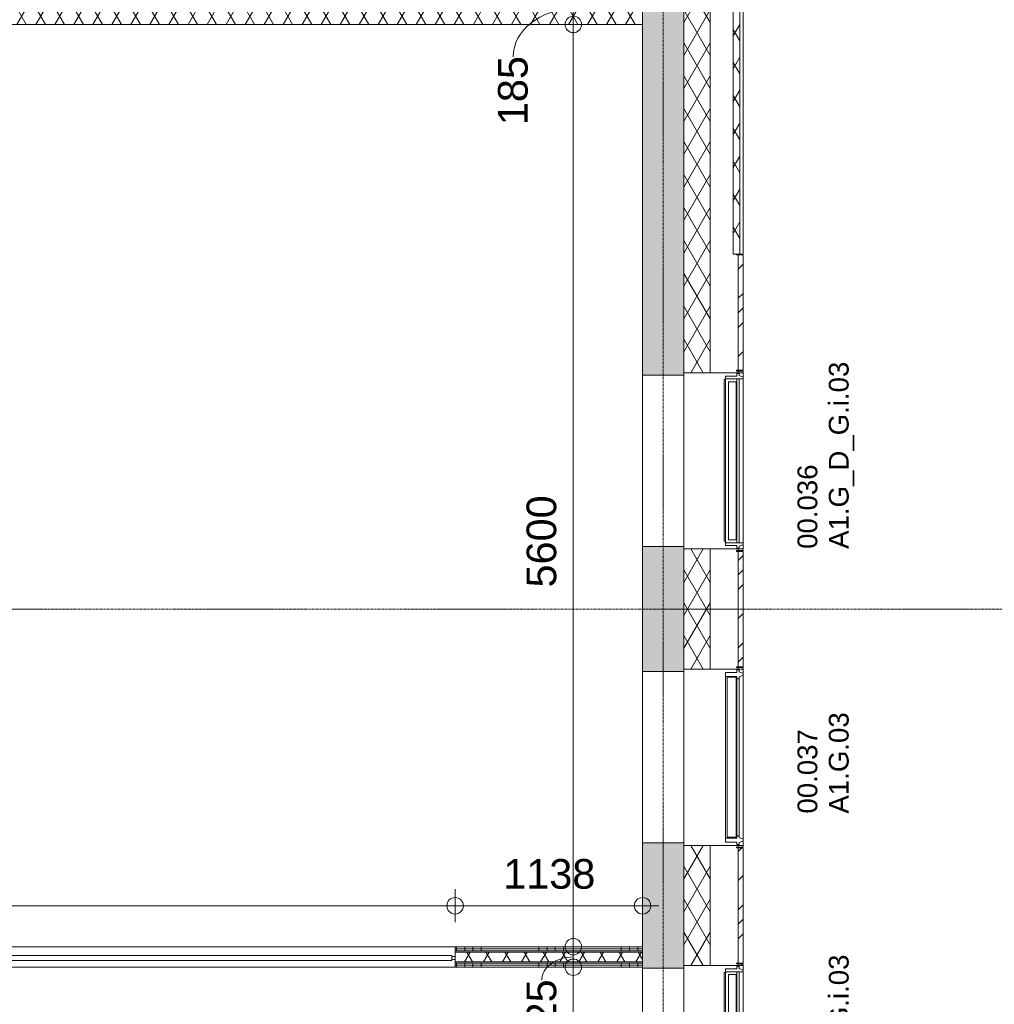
# Model space of a CAD drawing. Header units: millimetres. Extents: x 522 to 75900, y -25803 to 58941.
# Tile 112 of 134: x 49294 to 55210, y 20200 to 26179. Entities that reach past the tile are written whole.
import ezdxf

# ---------------------------------------------------------------- set-up
doc = ezdxf.new("R2010")
doc.units = ezdxf.units.MM
doc.linetypes.add('Dot', pattern=[4.7625, 0, -4.7625])
doc.linetypes.add('Grid Line', pattern=[22.225, 12.7, -3.175, 3.175, -3.175])
for name, color, linetype, lineweight in [('00_Algemeen', 7, 'Dot', 9), ('00_Algemeen-100', 7, 'Continuous', 9), ('22_Metselwerk', 7, 'Continuous', 9), ('30_Kozijnen-ramen-deuren', 7, 'Continuous', 9), ('34_Beglazing', 7, 'Continuous', 18)]:
    doc.layers.add(name, color=color, linetype=linetype, lineweight=lineweight)
doc.styles.add('Arial', font='arial.ttf', dxfattribs={"height": 180})
doc.styles.add('Arial_4', font='arial.ttf', dxfattribs={"height": 120})
doc.dimstyles.new('1_8mm_continuous_mm_zwart', dxfattribs={"dimscale": 304.8, "dimtxt": 183.646692, "dimasz": 0.328084, "dimexe": 0.328084, "dimexo": 0.0625, "dimgap": 0.164042, "dimtad": 1, "dimdec": 0, "dimzin": 0, "dimdsep": 46, "dimtxsty": 'Arial', "dimblk1": 'DOTBLANK', "dimblk2": 'DOTBLANK', "dimsah": 1, "dimcen": 0.09, "dimdle": 0.328084, "dimazin": 0, "dimtfac": 1, "dimtdec": 4, "dimtix": 1, "dimtmove": 0, "dimatfit": 3, "dimfxl": 0.328084, "dimfxlon": 1, "dimtvp": 1, "dimtolj": 1, "dimtzin": 0, "dimarcsym": 2})
doc.dimstyles.new('1_8mm_continuous_mm_zwart_1', dxfattribs={"dimscale": 304.8, "dimtxt": 183.646692, "dimasz": 0.328084, "dimexe": 0.328084, "dimexo": 0.0625, "dimgap": 0.164042, "dimtad": 1, "dimdec": 0, "dimzin": 0, "dimdsep": 46, "dimtxsty": 'Arial', "dimblk1": 'DOTBLANK', "dimblk2": 'DOTBLANK', "dimsah": 1, "dimcen": 0.09, "dimdle": 0.328084, "dimazin": 0, "dimtfac": 1, "dimtdec": 4, "dimtix": 1, "dimtmove": 2, "dimatfit": 3, "dimfxl": 0.328084, "dimfxlon": 1, "dimtvp": 1, "dimtolj": 1, "dimtzin": 0, "dimarcsym": 2})
doc.dimstyles.new('1_8mm_continuous_mm_zwart_2', dxfattribs={"dimscale": 304.8, "dimtxt": 183.646692, "dimasz": 0.328084, "dimexe": 0.328084, "dimexo": 0.0625, "dimgap": 0.164042, "dimtad": 1, "dimdec": 0, "dimzin": 0, "dimdsep": 46, "dimtxsty": 'Arial', "dimblk1": 'DOTBLANK', "dimblk2": 'DOTBLANK', "dimsah": 1, "dimcen": 0.09, "dimdle": 0.328084, "dimazin": 0, "dimtfac": 1, "dimtdec": 4, "dimtix": 1, "dimtmove": 1, "dimatfit": 3, "dimfxl": 0.328084, "dimfxlon": 1, "dimtvp": 1, "dimtolj": 1, "dimtzin": 0, "dimarcsym": 2})
doc.dimstyles.new('1_8mm_continuous_mm_zwart_3', dxfattribs={"dimscale": 304.8, "dimtxt": 183.646692, "dimasz": 0.328084, "dimexe": 0.328084, "dimexo": 0.0625, "dimgap": 0.164042, "dimtad": 1, "dimdec": 0, "dimzin": 0, "dimdsep": 46, "dimtxsty": 'Arial', "dimblk1": 'DOTBLANK', "dimblk2": 'DOTBLANK', "dimsah": 1, "dimcen": 0.09, "dimdle": 0.328084, "dimazin": 0, "dimtfac": 1, "dimtdec": 4, "dimtix": 1, "dimtmove": 0, "dimatfit": 3, "dimfxl": 0.328084, "dimfxlon": 1, "dimtvp": 1, "dimtolj": 1, "dimtzin": 0, "dimarcsym": 2})
pattern_1 = [(270, (48595.25, 20550), (500, -3e-11), []), (270, (48545.25, 20550), (500, -3e-11), []), (270, (48495.25, 20550), (500, -3e-11), []), (270, (48445.25, 20550), (500, -3e-11), [])]

# ---------------------------------------------------------------- blocks, each defined once
blk = doc.blocks.new('FRA_R12_AWT_CON_Betonwerk_R20_rvt-1-100 - Plattegrond - Begane grond')
at = {"layer": '22_Metselwerk', "lineweight": 13, "true_color": 0xc0c0c0}
h = blk.add_hatch(dxfattribs=at)
h.set_pattern_fill('FP_141', color=9, style=0, pattern_type=2)
h.set_pattern_definition([(45, (0, 0), (-106.06602, 106.06602), []), (135, (0, 0), (-106.06602, -106.06602), []), (50, (0, 0), (358.6306, -31.3759), [37.5, -412.5]), (355, (0, 0), (-69.3761, 376.0957), [30, -330]), (100.451, (29.9, -2.6), (289.2568, 344.7173), [31.87, -350.571]), (46.184, (0, 100), (533.62, -82.7615), [56.25, -618.75]), (96.636, (44.47, 93.1), (467.3284, 487.0622), [47.805, -525.856]), (351.184, (0, 100), (467.3326, 487.058), [45, -495]), (21, (50, 75), (298.4541, -201.3095), [37.5, -412.5]), (326, (50, 75), (121.6571, 362.5749), [30, -330]), (71.451, (74.87, 58.22), (420.112, 161.2621), [31.87, -350.571]), (37.5, (0, 0), (6.07993, 166.44693), [3.353, -322.647, 3.353, -331.647, -331.25]), (37.5, (0, 0), (6.07993, 166.44693), [-661, 3.353, -327.897]), (7.5, (0, 0), (131.53477, 197.20586), [3.353, -187.647, 3.353, -315.147, -126.25]), (7.5, (0, 0), (131.53477, 197.20586), [-509.5, 3.353, -122.897]), (327.5, (-111.5, 0), (266.91122, -11.27744), [3.353, -121.647, 3.353, -386.647, -517.5]), (327.5, (-111.5, 0), (266.91122, -11.27744), [-515, 3.353, -514.147]), (317.5, (-161.5, 0), (291.5931, 50.0525), [3.353, -159.147, 3.353, -255.647, -367.5]), (317.5, (-161.5, 0), (291.5931, 50.0525), [-421.5, 3.353, -364.147]), (317.5, (-161.5, 0), (291.5931, 50.0525), [3.353, -159.147, 3.353, -255.647, -367.5]), (317.5, (-161.5, 0), (291.5931, 50.0525), [-421.5, 3.353, -364.147])])
h.paths.add_polyline_path([(53171.6, 9850), (53325, 9850), (53325, 10380), (53075, 10380), (53075, 9850)], flags=0)
h.paths.add_polyline_path([(53325, 11420), (53325, 12180), (53075, 12180), (53075, 11420)], flags=0)
h.paths.add_polyline_path([(53075, 13220), (53325, 13220), (53325, 13980), (53075, 13980)], flags=0)
h.paths.add_polyline_path([(53325, 15020), (53325, 15780), (53075, 15780), (53075, 15020)], flags=0)
h.paths.add_polyline_path([(53075, 16820), (53325, 16820), (53325, 17580), (53075, 17580), (53075, 17357.1)], flags=0)
h.paths.add_polyline_path([(53075, 18620), (53325, 18620), (53325, 19380), (53075, 19380), (53075, 18940.1)], flags=0)
h.paths.add_polyline_path([(53325, 20420), (53325, 21180), (53075, 21180), (53075, 20420)], flags=0)
h.paths.add_polyline_path([(53075, 22220), (53325, 22220), (53325, 22980), (53075, 22980)], flags=0)
h.paths.add_polyline_path([(53325, 24020), (53325, 26545), (53075, 26545), (53075, 24020)], flags=0)
h.paths.add_polyline_path([(53325, 27645), (53325, 29445), (53075, 29445), (53075, 27645)], flags=0)
h.paths.add_polyline_path([(53325, 31245), (53325, 33045), (53075, 33045), (53075, 31245)], flags=0)
h.paths.add_polyline_path([(53325, 34845), (53325, 36645), (53075, 36645), (53075, 34845)], flags=0)
h.paths.add_polyline_path([(53171.6, 38445), (53325, 38445), (53325, 40245), (53075, 40245), (53075, 38445)], flags=0)
h.paths.add_polyline_path([(53075, 42045), (53325, 42045), (53325, 43845), (53075, 43845), (53075, 42684.9)], flags=0)
h.paths.add_polyline_path([(53325, 45645), (53325, 53325), (53075, 53325), (53075, 45645), (53171.6, 45645)], flags=0)
at = {"layer": '22_Metselwerk', "lineweight": 13}
for p, q in [((53075, 26545), (53075, 24020)), ((53325, 24020), (53325, 26545)), ((53075, 24020), (53325, 24020)), ((53075, 22980), (53075, 24020)), ((53325, 22980), (53075, 22980)), ((53075, 22980), (53075, 22220)), ((53325, 22220), (53325, 22980)), ((53075, 22220), (53325, 22220)), ((53075, 21180), (53075, 22220)), ((53325, 21180), (53075, 21180)), ((53075, 21180), (53075, 20420)), ((53325, 20420), (53325, 21180)), ((53075, 20420), (53325, 20420)), ((53075, 19380), (53075, 20420))]:
    blk.add_line(p, q, dxfattribs=at)
blk = doc.blocks.new('31_W_A1_G_Kawneer - StoneClad - A1_G_03_Kawneer - 1070x3395-10498973-100 - Plattegrond - Begane grond')
at = {"layer": '30_Kozijnen-ramen-deuren', "lineweight": 18}
for p, q in [((-514.5, 6), (-491.5, 6)), ((-514.5, -62), (-514.5, 6)), ((-491.5, 6), (-491.5, -62)), ((491.5, 6), (514.5, 6)), ((491.5, -62), (491.5, 6)), ((514.5, 6), (514.5, -62)), ((-530, -62), (-514.5, -62)), ((-530, -76), (-530, -62)), ((-518, -76), (-530, -76)), ((-508, -100), (-518, -76)), ((-498, -100), (-508, -100)), ((-488, -76), (-498, -100)), ((-491.5, -62), (-476, -62)), ((-476, -76), (-488, -76)), ((-476, -62), (-476, -76)), ((476, -62), (491.5, -62)), ((476, -76), (476, -62)), ((488, -76), (476, -76)), ((498, -100), (488, -76)), ((508, -100), (498, -100)), ((518, -76), (508, -100)), ((514.5, -62), (530, -62)), ((530, -76), (518, -76)), ((530, -62), (530, -76))]:
    blk.add_line(p, q, dxfattribs=at)
at = {"layer": '30_Kozijnen-ramen-deuren'}
for p, q in [((-491.5, 6), (491.5, 6)), ((-498, -100), (498, -100)), ((-476, -62), (476, -62)), ((476, -76), (-476, -76))]:
    blk.add_line(p, q, dxfattribs=at)
at = {"layer": '34_Beglazing'}
for p, q in [((-486, -59), (-486, -3.5)), ((-486, -3.5), (486, -3.5)), ((486, -59), (-486, -59)), ((486, -3.5), (486, -59))]:
    blk.add_line(p, q, dxfattribs=at)
blk = doc.blocks.new('31_W_A1_G-D-G_Kawneer - StoneClad - A1_G_D_G_i_03_Kawneer - 1070x3395-10498972-100 - Plattegrond - Begane grond')
at = {"layer": '30_Kozijnen-ramen-deuren', "lineweight": 18}
for p, q in [((-530, 76), (-530, 62)), ((-518, 76), (-530, 76)), ((-530, 62), (-514.5, 62)), ((-508, 100), (-518, 76)), ((-514.5, 62), (-514.5, -6)), ((-498, 100), (-508, 100)), ((508, 100), (498, 100)), ((518, 76), (508, 100)), ((514.5, -6), (514.5, 62)), ((514.5, 62), (530, 62)), ((530, 76), (518, 76)), ((530, 62), (530, 76)), ((-514.5, -6), (-498, -6)), ((498, -6), (514.5, -6))]:
    blk.add_line(p, q, dxfattribs=at)
at = {"layer": '30_Kozijnen-ramen-deuren'}
for p, q in [((-498, 76), (-498, 100)), ((498, 100), (-498, 100)), ((-498, 62), (-498, 76)), ((498, 76), (-498, 76)), ((-498, -6), (-498, 62)), ((498, 62), (-498, 62)), ((498, 100), (498, 76)), ((498, 76), (498, 62)), ((498, 62), (498, -6)), ((498, -6), (-498, -6)), ((-493.3, -14), (-493.3, -6)), ((487.3, -14), (-493.3, -14)), ((487.3, -6), (487.3, -14))]:
    blk.add_line(p, q, dxfattribs=at)
at = {"layer": '34_Beglazing', "lineweight": 9}
for p, q in [((-480, 59), (480, 59)), ((-480, 12), (-480, 59)), ((480, 12), (-480, 12)), ((480, 59), (480, 12))]:
    blk.add_line(p, q, dxfattribs=at)
blk = doc.blocks.new('32_QS - 26_47_6825 x 1300mm-8760805-100 - Plattegrond - Begane grond')
at = {"layer": '30_Kozijnen-ramen-deuren', "lineweight": 18}
for p, q in [((-5919.05, 2.75), (-5938.1, 2.75)), ((-5938.1, 2.75), (-5938.1, -16.3)), ((-5919.05, -16.3), (-5919.05, 2.75)), ((886.9, 2.75), (867.85, 2.75)), ((867.85, 2.75), (867.85, -16.3)), ((886.9, -16.3), (886.9, 2.75)), ((-5938.1, -16.3), (-5919.05, -16.3)), ((867.85, -16.3), (886.9, -16.3))]:
    blk.add_line(p, q, dxfattribs=at)
at = {"layer": '34_Beglazing'}
for p, q in [((867.85, 8.7), (-5919.05, 8.7)), ((-5919.05, 8.7), (-5919.05, -22.25)), ((867.85, -22.25), (867.85, 8.7)), ((-5919.05, -22.25), (867.85, -22.25))]:
    blk.add_line(p, q, dxfattribs=at)
blk = doc.blocks.new('DIMBLOCK12-100 - Plattegrond - Begane grond')
at = {"layer": '00_Algemeen-100', "transparency": 16777216}
for p, q in [((52554.9, 26150), (52754.9, 26150)), ((52654.9, 26150), (52554.9, 26150)), ((52654.9, 20450), (52654.9, 26150)), ((52554.9, 20550), (52754.9, 20550)), ((52654.9, 20550), (52554.9, 20550))]:
    blk.add_line(p, q, dxfattribs=at)
for centre in [(52654.9, 26150), (52654.9, 20550)]:
    blk.add_circle(centre, 50, dxfattribs=at)
at = {"layer": '00_Algemeen-100', "color": 0, "transparency": 16777216, "insert": (52371.2, 22731), "char_height": 180, "width": 664.518, "attachment_point": 1, "rotation": 90, "line_spacing_factor": 0.941778, "style": 'Arial'}
blk.add_mtext('5600', dxfattribs=at)
blk = doc.blocks.new('_DotBlank')
at = {"color": 0, "linetype": 'ByBlock', "lineweight": -2}
blk.add_line((-0.5, 0), (-1, 0), dxfattribs=at)
blk.add_circle((0, 0), 0.5, dxfattribs=at)
blk = doc.blocks.new('DIMBLOCK13-100 - Plattegrond - Begane grond')
at = {"layer": '00_Algemeen-100', "transparency": 16777216}
for p, q in [((52554.9, 26335), (52754.9, 26335)), ((52654.9, 26335), (52554.9, 26335)), ((52654.9, 26150), (52654.9, 26335)), ((52554.9, 26150), (52754.9, 26150)), ((52654.9, 26150), (52554.9, 26150))]:
    blk.add_line(p, q, dxfattribs=at)
for centre in [(52654.9, 26335), (52654.9, 26150)]:
    blk.add_circle(centre, 50, dxfattribs=at)
blk.add_ellipse((52654.9, 25953.6), major_axis=(-365, 0), ratio=0.791615, start_param=4.712389, end_param=6.283185, dxfattribs=at)
at = {"layer": '00_Algemeen-100', "color": 0, "transparency": 16777216, "insert": (52197.5, 25538.3), "char_height": 180, "width": 498.389, "attachment_point": 1, "rotation": 90, "line_spacing_factor": 0.941778, "style": 'Arial'}
blk.add_mtext('185', dxfattribs=at)
blk = doc.blocks.new('DIMBLOCK87-100 - Plattegrond - Begane grond')
at = {"layer": '00_Algemeen-100', "transparency": 16777216}
for p, q in [((52654.9, 20650), (52654.9, 20425)), ((52754.9, 20550), (52554.9, 20550)), ((52654.9, 20550), (52754.9, 20550)), ((52754.9, 20425), (52554.9, 20425)), ((52654.9, 20425), (52754.9, 20425))]:
    blk.add_line(p, q, dxfattribs=at)
for centre in [(52654.9, 20550), (52654.9, 20425)]:
    blk.add_circle(centre, 50, dxfattribs=at)
blk.add_ellipse((52654.9, 20347.3), major_axis=(191.3, 0), ratio=0.733023, start_param=1.570796, end_param=3.141593, dxfattribs=at)
at = {"layer": '00_Algemeen-100', "color": 0, "transparency": 16777216, "insert": (52371.2, 19932), "char_height": 180, "width": 498.389, "attachment_point": 1, "rotation": 90, "line_spacing_factor": 0.941778, "style": 'Arial'}
blk.add_mtext('125', dxfattribs=at)
blk = doc.blocks.new('DIMBLOCK88-100 - Plattegrond - Begane grond')
at = {"layer": '00_Algemeen-100', "transparency": 16777216}
for p, q in [((52754.9, 20425), (52554.9, 20425)), ((52654.9, 20425), (52654.9, 10250)), ((52654.9, 20425), (52754.9, 20425)), ((52754.9, 10350), (52554.9, 10350)), ((52654.9, 10350), (52754.9, 10350))]:
    blk.add_line(p, q, dxfattribs=at)
for centre in [(52654.9, 20425), (52654.9, 10350)]:
    blk.add_circle(centre, 50, dxfattribs=at)
at = {"layer": '00_Algemeen-100', "color": 0, "transparency": 16777216, "insert": (52371.2, 15041.4), "char_height": 180, "width": 830.648, "attachment_point": 1, "rotation": 90, "line_spacing_factor": 0.941778, "style": 'Arial'}
blk.add_mtext('10075', dxfattribs=at)
blk = doc.blocks.new('DIMBLOCK402-100 - Plattegrond - Begane grond')
at = {"layer": '00_Algemeen-100', "transparency": 16777216}
for p, q in [((45112.5, 20698.2), (45112.5, 20898.2)), ((51937.5, 20698.2), (51937.5, 20898.2)), ((45112.5, 20798.2), (51937.5, 20798.2)), ((45112.5, 20798.2), (45112.5, 20698.2)), ((51937.5, 20798.2), (51937.5, 20698.2))]:
    blk.add_line(p, q, dxfattribs=at)
for centre in [(45112.5, 20798.2), (51937.5, 20798.2)]:
    blk.add_circle(centre, 50, dxfattribs=at)
at = {"layer": '00_Algemeen-100', "color": 0, "transparency": 16777216, "insert": (48248.1, 21081.9), "char_height": 180, "width": 664.518, "attachment_point": 1, "line_spacing_factor": 0.941778, "style": 'Arial'}
blk.add_mtext('6825', dxfattribs=at)
blk = doc.blocks.new('DIMBLOCK403-100 - Plattegrond - Begane grond')
at = {"layer": '00_Algemeen-100', "transparency": 16777216}
for p, q in [((51937.5, 20698.2), (51937.5, 20898.2)), ((53075, 20698.2), (53075, 20898.2)), ((51937.5, 20798.2), (53175, 20798.2)), ((51937.5, 20798.2), (51937.5, 20698.2)), ((53075, 20798.2), (53075, 20698.2))]:
    blk.add_line(p, q, dxfattribs=at)
for centre in [(51937.5, 20798.2), (53075, 20798.2)]:
    blk.add_circle(centre, 50, dxfattribs=at)
at = {"layer": '00_Algemeen-100', "color": 0, "transparency": 16777216, "insert": (52229.4, 21081.9), "char_height": 180, "width": 664.518, "attachment_point": 1, "line_spacing_factor": 0.941778, "style": 'Arial'}
blk.add_mtext('1138', dxfattribs=at)

msp = doc.modelspace()

# ---------------------------------------------------------------- hatches: boundary and pattern name
at = {"layer": '22_Metselwerk', "true_color": 0xc0c0c0}
h = msp.add_hatch(dxfattribs=at)
h.set_pattern_fill('FP_2', color=9, angle=240, style=0, pattern_type=2)
h.set_pattern_definition([(60, (0, 0), (-86.60254, 50), []), (120, (0, 0), (-86.60254, -50), [])])
h.paths.add_polyline_path([(53655, 24755), (53665, 24755), (53665, 26550), (53625, 26550), (53625, 24755)], flags=0)
h.paths.add_polyline_path([(53655, 27640), (53665, 27640), (53665, 27645), (53645, 27645), (53645, 27661), (53625, 27661), (53625, 27640)], flags=0)
h = msp.add_hatch(dxfattribs=at)
h.set_pattern_fill('FP_2', color=9, angle=240, style=0, pattern_type=2)
h.set_pattern_definition([(60, (0, 0), (-86.60254, 50), []), (120, (0, 0), (-86.60254, -50), [])])
h.paths.add_polyline_path([(53485, 9847.5), (53485, 10365), (53325, 10365), (53325, 9847.5), (53405, 9847.5)], flags=0)
h.paths.add_polyline_path([(53405, 11435), (53485, 11435), (53485, 12165), (53325, 12165), (53325, 11435)], flags=0)
h.paths.add_polyline_path([(53325, 13235), (53485, 13235), (53485, 13965), (53325, 13965)], flags=0)
h.paths.add_polyline_path([(53405, 15035), (53485, 15035), (53485, 15765), (53325, 15765), (53325, 15035)], flags=0)
h.paths.add_polyline_path([(53405, 16835), (53485, 16835), (53485, 17565), (53325, 17565), (53325, 16835)], flags=0)
h.paths.add_polyline_path([(53485, 18635), (53485, 19365), (53325, 19365), (53325, 18635), (53405, 18635)], flags=0)
h.paths.add_polyline_path([(53405, 20435), (53485, 20435), (53485, 21165), (53325, 21165), (53325, 20435)], flags=0)
h.paths.add_polyline_path([(53485, 22235), (53485, 22965), (53325, 22965), (53325, 22235), (53405, 22235)], flags=0)
h.paths.add_polyline_path([(53325, 24035), (53485, 24035), (53485, 26470), (53325, 26470), (53325, 25272)], flags=0)
at = {"layer": '22_Metselwerk'}
h = msp.add_hatch(dxfattribs=at)
h.set_pattern_fill('FP_9', color=256, angle=-120, style=0, pattern_type=2)
h.set_pattern_definition([(60, (0, 0), (-86.60254, 50), []), (120, (0, 0), (-86.60254, -50), [])])
h.paths.add_polyline_path([(53075, 26150), (53075, 26335), (49175, 26335), (49175, 26150), (52765.4, 26150)], flags=0)
at = {"layer": '22_Metselwerk', "true_color": 0xc0c0c0}
h = msp.add_hatch(dxfattribs=at)
h.set_pattern_fill('FP_65', color=9, angle=225, style=0, pattern_type=2)
h.set_pattern_definition([(45, (0, 0), (-88.38835, 88.38835), []), (45, (3e-13, 88.39), (-88.38835, 88.38835), [62.5, -312.5])])
h.paths.add_polyline_path([(53655, 9816.3), (53685, 9835.5), (53685, 10350), (53655, 10350), (53655, 9899.4)], flags=0)
h.paths.add_polyline_path([(53655, 10355), (53685, 10355), (53685, 10365), (53655, 10365)], flags=0)
h.paths.add_polyline_path([(53685, 11435), (53685, 11445), (53655, 11445), (53655, 11435)], flags=0)
h.paths.add_polyline_path([(53655, 11450), (53685, 11450), (53685, 12150), (53655, 12150), (53655, 11816.6)], flags=0)
h.paths.add_polyline_path([(53655, 12155), (53685, 12155), (53685, 12165), (53655, 12165)], flags=0)
h.paths.add_polyline_path([(53685, 13235), (53685, 13245), (53655, 13245), (53655, 13235)], flags=0)
h.paths.add_polyline_path([(53685, 13250), (53685, 13950), (53655, 13950), (53655, 13250)], flags=0)
h.paths.add_polyline_path([(53685, 13955), (53685, 13965), (53655, 13965), (53655, 13955)], flags=0)
h.paths.add_polyline_path([(53685, 15035), (53685, 15045), (53655, 15045), (53655, 15035)], flags=0)
h.paths.add_polyline_path([(53655, 15050), (53685, 15050), (53685, 15750), (53655, 15750)], flags=0)
h.paths.add_polyline_path([(53685, 15755), (53685, 15765), (53655, 15765), (53655, 15755)], flags=0)
h.paths.add_polyline_path([(53685, 16835), (53685, 16845), (53655, 16845), (53655, 16835)], flags=0)
h.paths.add_polyline_path([(53685, 16850), (53685, 17550), (53655, 17550), (53655, 16850)], flags=0)
h.paths.add_polyline_path([(53685, 17555), (53685, 17565), (53655, 17565), (53655, 17555)], flags=0)
h.paths.add_polyline_path([(53685, 18635), (53685, 18645), (53655, 18645), (53655, 18635)], flags=0)
h.paths.add_polyline_path([(53655, 18650), (53685, 18650), (53685, 19350), (53655, 19350), (53655, 18940.1)], flags=0)
h.paths.add_polyline_path([(53685, 19355), (53685, 19365), (53655, 19365), (53655, 19355)], flags=0)
h.paths.add_polyline_path([(53685, 20435), (53685, 20445), (53655, 20445), (53655, 20435)], flags=0)
h.paths.add_polyline_path([(53655, 20450), (53685, 20450), (53685, 21150), (53655, 21150), (53655, 20523.1)], flags=0)
h.paths.add_polyline_path([(53655, 21155), (53685, 21155), (53685, 21165), (53655, 21165)], flags=0)
h.paths.add_polyline_path([(53685, 22235), (53685, 22245), (53655, 22245), (53655, 22235)], flags=0)
h.paths.add_polyline_path([(53685, 22250), (53685, 22950), (53655, 22950), (53655, 22250)], flags=0)
h.paths.add_polyline_path([(53685, 22955), (53685, 22965), (53655, 22965), (53655, 22955)], flags=0)
h.paths.add_polyline_path([(53685, 24035), (53685, 24045), (53655, 24045), (53655, 24035)], flags=0)
h.paths.add_polyline_path([(53685, 24050), (53685, 24750), (53655, 24750), (53655, 24050)], flags=0)
at = {"layer": '22_Metselwerk', "true_color": 0x808080}
h = msp.add_hatch(dxfattribs=at)
h.set_pattern_fill('FP_401', color=8, angle=-90, style=0, pattern_type=2)
h.set_pattern_definition(pattern_1)
h.paths.add_polyline_path([(44515.5, 20537.5), (45112.5, 20537.5), (45112.5, 20550), (44515.5, 20550)], flags=0)
h.paths.add_polyline_path([(51937.5, 20537.5), (53075, 20537.5), (53075, 20550), (51937.5, 20550)], flags=0)
h = msp.add_hatch(dxfattribs=at)
h.set_pattern_fill('FP_401', color=8, angle=-90, style=0, pattern_type=2)
h.set_pattern_definition(pattern_1)
h.paths.add_polyline_path([(44515.5, 20525), (45112.5, 20525), (45112.5, 20537.5), (44515.5, 20537.5)], flags=0)
h.paths.add_polyline_path([(51937.5, 20525), (53075, 20525), (53075, 20537.5), (51937.5, 20537.5)], flags=0)
at = {"layer": '22_Metselwerk'}
h = msp.add_hatch(dxfattribs=at)
h.set_pattern_fill('FP_2', color=256, angle=240, style=0, pattern_type=2)
h.set_pattern_definition([(60, (0, 0), (-86.60254, 50), []), (120, (0, 0), (-86.60254, -50), [])])
h.paths.add_polyline_path([(44515.5, 20457.5), (45112.5, 20457.5), (45112.5, 20517.5), (44515.5, 20517.5)], flags=0)
h.paths.add_polyline_path([(51937.5, 20457.5), (53075, 20457.5), (53075, 20517.5), (51937.5, 20517.5), (51937.5, 20471.2)], flags=0)
at = {"layer": '22_Metselwerk', "true_color": 0x808080}
h = msp.add_hatch(dxfattribs=at)
h.set_pattern_fill('FP_401', color=8, angle=-90, style=0, pattern_type=2)
h.set_pattern_definition(pattern_1)
h.paths.add_polyline_path([(44515.5, 20437.5), (45112.5, 20437.5), (45112.5, 20450), (44515.5, 20450)], flags=0)
h.paths.add_polyline_path([(51937.5, 20437.5), (53074, 20437.5), (53074, 20450), (51937.5, 20450)], flags=0)
h = msp.add_hatch(dxfattribs=at)
h.set_pattern_fill('FP_401', color=8, angle=-90, style=0, pattern_type=2)
h.set_pattern_definition(pattern_1)
h.paths.add_polyline_path([(44515.5, 20425), (45112.5, 20425), (45112.5, 20437.5), (44515.5, 20437.5)], flags=0)
h.paths.add_polyline_path([(51937.5, 20425), (53074, 20425), (53074, 20437.5), (51937.5, 20437.5)], flags=0)

# ---------------------------------------------------------------- linework, layer by layer
at = {"layer": '00_Algemeen', "color": 16, "linetype": 'Grid Line', "true_color": 0x800000}
for p, q in [((53200, 4084), (53200, 58341)), ((5086.3, 22600), (57181.4, 22600))]:
    msp.add_line(p, q, dxfattribs=at)
at = {"layer": '00_Algemeen', "linetype": 'Continuous'}
for p, q in [((53325, 26545), (53325, 24035)), ((53485, 24755), (53485, 26470)), ((53325, 22965), (53325, 22235)), ((53325, 21165), (53325, 20435))]:
    msp.add_line(p, q, dxfattribs=at)
at = {"layer": '22_Metselwerk'}
for p, q in [((53625, 26550), (53625, 24755)), ((53665, 24755), (53665, 26550)), ((53685, 24755), (53685, 26550)), ((53075, 26150), (53075, 26485)), ((44515, 26150), (53075, 26150)), ((53485, 24755), (53485, 24035)), ((53625, 24755), (53685, 24755)), ((53645, 24750), (53645, 24755)), ((53685, 24750), (53645, 24750)), ((53655, 24050), (53655, 24750)), ((53685, 24050), (53685, 24750)), ((53325, 24035), (53685, 24035)), ((53645, 24045), (53645, 24050)), ((53645, 24050), (53685, 24050)), ((53685, 24045), (53645, 24045)), ((53655, 24035), (53655, 24045)), ((53685, 24045), (53685, 24008)), ((53325, 22980), (53325, 24020)), ((53485, 22965), (53325, 22965)), ((53685, 22965), (53485, 22965)), ((53485, 22965), (53485, 22235)), ((53485, 22235), (53485, 22965)), ((53655, 22955), (53655, 22965)), ((53685, 22992), (53685, 22955)), ((53645, 22950), (53645, 22955)), ((53645, 22955), (53685, 22955)), ((53685, 22950), (53645, 22950)), ((53655, 22250), (53655, 22950)), ((53685, 22250), (53685, 22950)), ((53645, 22245), (53645, 22250)), ((53645, 22250), (53685, 22250)), ((53685, 22245), (53645, 22245)), ((53655, 22235), (53655, 22245)), ((53685, 22245), (53685, 22208)), ((53325, 22235), (53485, 22235)), ((53325, 21180), (53325, 22220)), ((53485, 22235), (53685, 22235)), ((53485, 21165), (53325, 21165)), ((53685, 21165), (53485, 21165)), ((53485, 21165), (53485, 20435)), ((53485, 20435), (53485, 21165)), ((53655, 21155), (53655, 21165)), ((53685, 21192), (53685, 21155)), ((53645, 21150), (53645, 21155)), ((53645, 21155), (53685, 21155)), ((53685, 21150), (53645, 21150)), ((53655, 20450), (53655, 21150)), ((53685, 20450), (53685, 21150)), ((44515.5, 20550), (53075, 20550)), ((51937.5, 20550), (51937.5, 20490.3)), ((53075, 20537.5), (51937.5, 20537.5)), ((53075, 20525), (51937.5, 20525)), ((53075, 20517.5), (51937.5, 20517.5)), ((53075, 20450), (53075, 20550)), ((51937.5, 20471.2), (51937.5, 20425)), ((53075, 20457.5), (51937.5, 20457.5)), ((53074, 20450), (51937.5, 20450)), ((53074, 20425), (53074, 20450)), ((53074, 20450), (53075, 20450)), ((53645, 20445), (53645, 20450)), ((53645, 20450), (53685, 20450)), ((53075, 20425), (44515.5, 20425)), ((53074, 20437.5), (51937.5, 20437.5)), ((53325, 20435), (53485, 20435)), ((53325, 19380), (53325, 20420)), ((53485, 20435), (53685, 20435)), ((53685, 20445), (53645, 20445)), ((53655, 20435), (53655, 20445)), ((53685, 20445), (53685, 20408))]:
    msp.add_line(p, q, dxfattribs=at)

# ---------------------------------------------------------------- block references
at = {"lineweight": 5}
msp.add_blockref('FRA_R12_AWT_CON_Betonwerk_R20_rvt-1-100 - Plattegrond - Begane grond', (0, 0), dxfattribs=at)
at = {"layer": '30_Kozijnen-ramen-deuren'}
for name, p, rotation in [('31_W_A1_G-D-G_Kawneer - StoneClad - A1_G_D_G_i_03_Kawneer - 1070x3395-10498972-100 - Plattegrond - Begane grond', (53585, 23500), 270.0000000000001), ('31_W_A1_G_Kawneer - StoneClad - A1_G_03_Kawneer - 1070x3395-10498973-100 - Plattegrond - Begane grond', (53585, 21700), 90.0000000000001), ('31_W_A1_G-D-G_Kawneer - StoneClad - A1_G_D_G_i_03_Kawneer - 1070x3395-10498972-100 - Plattegrond - Begane grond', (53585, 19900), 270.0000000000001)]:
    msp.add_blockref(name, p, dxfattribs=dict(at, rotation=rotation))
msp.add_blockref('32_QS - 26_47_6825 x 1300mm-8760805-100 - Plattegrond - Begane grond', (51050.6, 20487.5), dxfattribs=at)

# ---------------------------------------------------------------- texts
at = {"layer": '30_Kozijnen-ramen-deuren', "char_height": 120, "attachment_point": 1, "rotation": 90, "style": 'Arial_4'}
for s, insert, width in [('A1.G_D_G.i.03', (54206.1, 22965.4), 1483.122), ('00.036', (54015.9, 22965.4), 665.401), ('A1.G.03', (54206.1, 21358), 801.687), ('00.037', (54015.9, 21358), 665.401), ('A1.G_D_G.i.03', (54206.1, 19365.4), 1483.122)]:
    msp.add_mtext(s, dxfattribs=dict(at, insert=insert, width=width))

# ---------------------------------------------------------------- dimensions: what is measured, and where the dimension line sits
at = {"layer": '00_Algemeen', "linetype": 'Continuous'}
for base, p1, p2, dimstyle, override, picture, middle in [((52654.9, 26335), (52554.9, 26150), (52554.9, 26335), '1_8mm_continuous_mm_zwart_2', {"dimpost": '<>', "dimfxl": 185}, 'DIMBLOCK13-100 - Plattegrond - Begane grond', (52317.5, 25787.5)), ((52654.9, 26150), (52554.9, 20550), (52554.9, 26150), '1_8mm_continuous_mm_zwart_1', {"dimpost": '<>', "dimfxl": 5599.99994}, 'DIMBLOCK12-100 - Plattegrond - Begane grond', (52491.2, 23063.3)), ((52654.9, 20425), (52754.9, 20550), (52754.9, 20425), '1_8mm_continuous_mm_zwart_2', {"dimpost": '<>', "dimfxl": 125}, 'DIMBLOCK87-100 - Plattegrond - Begane grond', (52491.2, 20181.2))]:
    dim = msp.add_linear_dim(base=base, p1=p1, p2=p2, angle=90, dimstyle=dimstyle, override=override, dxfattribs=at)
    dim.commit()
    dim.dimension.update_dxf_attribs({"geometry": picture, "text_midpoint": middle, "dimtype": 160, "text_rotation": 90})
for base, p1, p2, override, picture, middle in [((51937.5, 20798.2), (45112.5, 20698.2), (51937.5, 20698.2), {"dimpost": '<>', "dimfxl": 6825}, 'DIMBLOCK402-100 - Plattegrond - Begane grond', (48525, 20940.1)), ((53075, 20798.1762886), (51937.5, 20698.1762886), (53075, 20698.1762886), {"dimpost": '<>', "dimfxl": 1137.5}, 'DIMBLOCK403-100 - Plattegrond - Begane grond', (52506.25, 20940.1408185))]:
    dim = msp.add_linear_dim(base=base, p1=p1, p2=p2, dimstyle='1_8mm_continuous_mm_zwart_3', override=override, dxfattribs=at)
    dim.commit()
    dim.dimension.update_dxf_attribs({"geometry": picture, "text_midpoint": middle})
dim = msp.add_linear_dim(base=(52654.9, 10350), p1=(52754.9, 20425), p2=(52754.9, 10350), angle=90, dimstyle='1_8mm_continuous_mm_zwart', override={"dimpost": '<>', "dimfxl": 10075.00006}, dxfattribs=at)
dim.commit()
dim.dimension.update_dxf_attribs({"geometry": 'DIMBLOCK88-100 - Plattegrond - Begane grond', "text_midpoint": (52513, 15387.5)})

doc.saveas('drawing.dxf')
